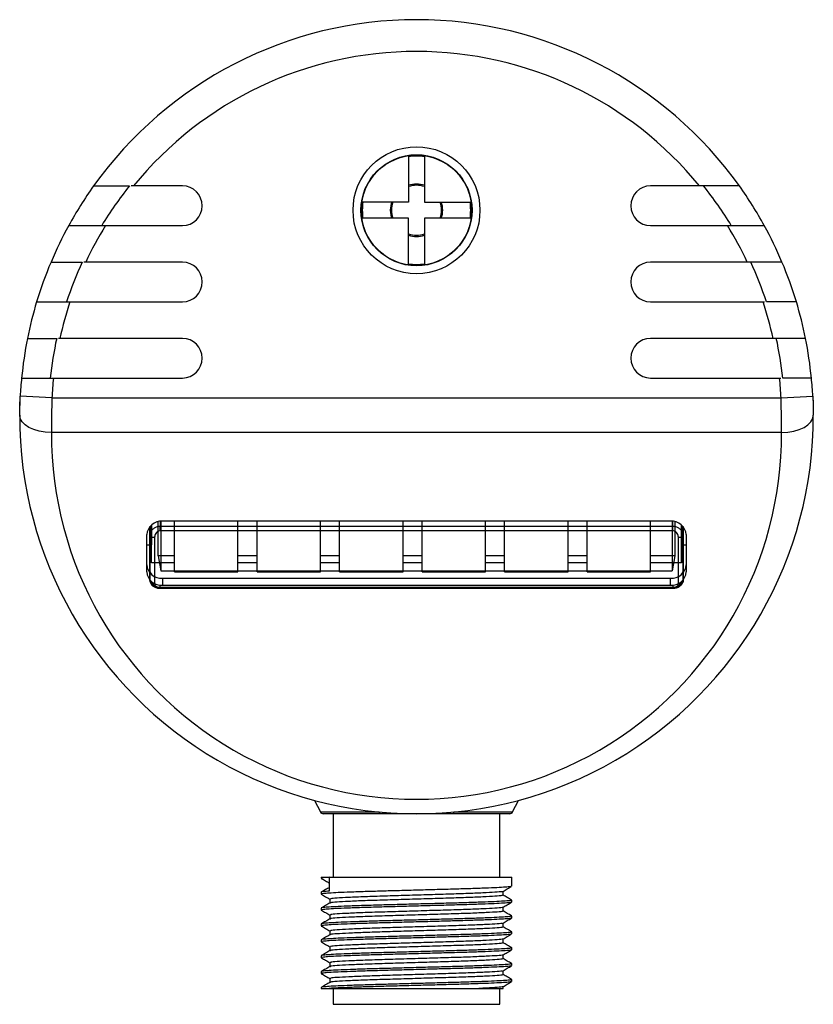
# Model space of a CAD drawing. Header units: millimetres. Extents: x 88 to 475, y 10 to 285.
# Tile 1 of 3: x 88 to 163, y 19 to 112. Entities that reach past the tile are written whole.
import ezdxf

# ---------------------------------------------------------------- set-up
doc = ezdxf.new("R2010")
doc.units = ezdxf.units.MM

msp = doc.modelspace()

# ---------------------------------------------------------------- linework, layer by layer
at = {"color": 7, "linetype": 'Continuous', "lineweight": 25}
for p, q in [((124.923, 99.077), (124.923, 94.707)), ((125.709, 99.131), (126.423, 99.077)), ((126.423, 99.077), (126.423, 94.707)), ((98.935, 96.259), (98.712, 96.259)), ((103.548, 96.259), (98.935, 96.259)), ((152.411, 96.259), (147.798, 96.259)), ((124.923, 94.707), (120.553, 94.707)), ((126.423, 94.707), (130.794, 94.707)), ((124.923, 93.207), (120.553, 93.207)), ((124.923, 88.836), (124.923, 93.207)), ((130.794, 93.207), (126.423, 93.207)), ((126.423, 93.207), (126.423, 88.836)), ((96.273, 92.509), (103.548, 92.509)), ((147.798, 92.509), (155.073, 92.509)), ((94.416, 89.059), (94.248, 89.059)), ((103.548, 89.059), (94.416, 89.059)), ((126.423, 88.836), (125.676, 88.782)), ((156.93, 89.059), (147.798, 89.059)), ((92.924, 85.309), (103.548, 85.309)), ((147.798, 85.309), (158.422, 85.309)), ((158.422, 85.309), (158.575, 85.309)), ((91.976, 81.859), (91.832, 81.859)), ((103.548, 81.859), (91.976, 81.859)), ((159.37, 81.859), (147.798, 81.859)), ((91.367, 78.109), (103.548, 78.109)), ((147.798, 78.109), (159.979, 78.109)), ((159.979, 78.109), (160.118, 78.109)), ((88.173, 74.612), (88.223, 76.388)), ((91.219, 76.234), (88.223, 76.388)), ((160.127, 76.234), (163.123, 76.388)), ((91.219, 76.234), (160.127, 76.234)), ((160.173, 72.966), (91.173, 72.966)), ((100.623, 60.648), (100.623, 64.222)), ((100.623, 64.222), (100.623, 62.363)), ((101.261, 61.308), (101.261, 64.533)), ((101.448, 64.567), (101.448, 64.115)), ((101.523, 64.575), (101.523, 59.894)), ((149.673, 64.582), (101.673, 64.582)), ((102.802, 59.818), (102.802, 64.582)), ((108.802, 59.818), (108.802, 64.582)), ((110.602, 59.818), (110.602, 64.582)), ((116.602, 59.818), (116.602, 64.582)), ((118.402, 59.818), (118.402, 64.582)), ((124.402, 59.818), (124.402, 64.582)), ((126.202, 59.818), (126.202, 64.582)), ((132.202, 59.818), (132.202, 64.582)), ((134.002, 59.818), (134.002, 64.582)), ((140.002, 59.818), (140.002, 64.582)), ((141.802, 59.818), (141.802, 64.582)), ((147.802, 59.818), (147.802, 64.582)), ((149.823, 64.575), (149.823, 59.894)), ((149.898, 64.115), (149.898, 64.567)), ((150.085, 64.533), (150.085, 61.308)), ((150.723, 60.648), (150.723, 64.222)), ((150.723, 64.222), (150.723, 62.363)), ((100.173, 63.324), (100.173, 59.801)), ((100.473, 63.179), (100.473, 64.078)), ((100.473, 64.078), (100.473, 60.014)), ((101.448, 63.672), (101.448, 64.115)), ((101.448, 64.115), (149.898, 64.115)), ((149.898, 63.672), (101.448, 63.672)), ((149.898, 63.672), (149.898, 64.115)), ((150.873, 64.078), (150.873, 63.179)), ((150.873, 60.014), (150.873, 64.078)), ((151.173, 59.801), (151.173, 63.324)), ((100.173, 62.363), (100.623, 62.363)), ((100.473, 59.028), (100.473, 63.179)), ((100.623, 60.648), (100.623, 62.363)), ((100.923, 63.079), (100.923, 58.668)), ((150.423, 58.668), (150.423, 63.079)), ((150.723, 62.363), (150.723, 60.648)), ((150.723, 62.363), (151.173, 62.363)), ((150.873, 63.179), (150.873, 59.028)), ((102.802, 60.648), (100.623, 60.648)), ((102.802, 61.308), (101.261, 61.308)), ((101.261, 61.308), (101.523, 59.894)), ((110.602, 61.308), (108.802, 61.308)), ((110.602, 60.648), (108.802, 60.648)), ((118.402, 61.308), (116.602, 61.308)), ((118.402, 60.648), (116.602, 60.648)), ((126.202, 61.308), (124.402, 61.308)), ((126.202, 60.648), (124.402, 60.648)), ((134.002, 61.308), (132.202, 61.308)), ((134.002, 60.648), (132.202, 60.648)), ((141.802, 61.308), (140.002, 61.308)), ((141.802, 60.648), (140.002, 60.648)), ((150.085, 61.308), (147.802, 61.308)), ((150.723, 60.648), (147.802, 60.648)), ((150.085, 61.308), (149.823, 59.894)), ((100.473, 60.014), (100.473, 59.028)), ((101.523, 59.894), (149.823, 59.894)), ((102.802, 59.818), (108.802, 59.818)), ((110.602, 59.818), (116.602, 59.818)), ((118.402, 59.818), (124.402, 59.818)), ((126.202, 59.818), (132.202, 59.818)), ((134.002, 59.818), (140.002, 59.818)), ((141.802, 59.818), (147.802, 59.818)), ((150.873, 59.028), (150.873, 60.014)), ((101.673, 59.197), (149.673, 59.197)), ((101.673, 59.197), (101.673, 58.543)), ((149.673, 58.543), (149.673, 59.197)), ((101.448, 58.328), (101.448, 58.543)), ((101.448, 58.328), (101.448, 58.255)), ((149.898, 58.328), (101.448, 58.328)), ((101.448, 58.325), (149.898, 58.325)), ((101.448, 58.255), (149.898, 58.255)), ((101.673, 58.543), (149.673, 58.543)), ((149.898, 58.543), (149.898, 58.328)), ((149.898, 58.328), (149.898, 58.255)), ((116.046, 38.211), (116.59, 37.122)), ((134.756, 37.122), (135.3, 38.211)), ((116.59, 37.122), (122.15, 37.122)), ((122.254, 36.957), (116.858, 36.957)), ((117.798, 36.957), (117.798, 30.957)), ((134.488, 36.957), (129.092, 36.957)), ((129.196, 37.122), (134.756, 37.122)), ((133.548, 30.957), (133.548, 36.957)), ((116.673, 30.957), (116.673, 30.858)), ((116.673, 30.957), (117.427, 30.957)), ((117.427, 30.957), (134.673, 30.957)), ((117.427, 30.957), (117.427, 29.644)), ((134.673, 30.108), (134.673, 30.957)), ((116.673, 29.546), (116.673, 29.358)), ((117.485, 28.889), (117.485, 28.52)), ((133.861, 29.264), (133.861, 29.633)), ((116.673, 28.046), (116.673, 27.858)), ((133.861, 27.764), (133.861, 28.133)), ((134.641, 28.807), (134.671, 28.8)), ((134.673, 28.608), (134.673, 28.796)), ((117.485, 27.389), (117.485, 27.02)), ((134.641, 27.307), (134.671, 27.3)), ((134.673, 27.108), (134.673, 27.296)), ((116.673, 26.546), (116.673, 26.358)), ((133.861, 26.264), (133.861, 26.633)), ((117.485, 25.889), (117.485, 25.52)), ((133.861, 24.764), (133.861, 25.133)), ((134.641, 25.807), (134.671, 25.8)), ((134.673, 25.608), (134.673, 25.796)), ((116.673, 25.046), (116.673, 24.858)), ((117.485, 24.389), (117.485, 24.02)), ((134.641, 24.307), (134.671, 24.3)), ((134.673, 24.108), (134.673, 24.296)), ((116.673, 23.546), (116.673, 23.358)), ((133.861, 23.264), (133.861, 23.633)), ((117.485, 22.889), (117.485, 22.52)), ((134.641, 22.807), (134.671, 22.8)), ((134.673, 22.608), (134.673, 22.796)), ((116.673, 22.046), (116.673, 21.858)), ((133.861, 21.764), (133.861, 22.133)), ((116.673, 20.546), (116.673, 20.457)), ((117.485, 21.389), (117.485, 21.02)), ((133.861, 20.457), (133.861, 20.633)), ((134.641, 21.307), (134.671, 21.3)), ((134.673, 21.108), (134.673, 21.296)), ((116.673, 20.457), (117.427, 20.457)), ((117.798, 20.457), (117.798, 18.957)), ((117.798, 20.457), (131.631, 20.457)), ((133.548, 18.957), (133.548, 20.457)), ((117.798, 18.957), (133.548, 18.957))]:
    msp.add_line(p, q, dxfattribs=at)
at = {"color": 7, "linetype": 'Continuous', "lineweight": 25, "flags": 128}
for points in [[(123.317, 94.713), (123.282, 94.597), (123.198, 93.957)], [(123.198, 93.957), (123.282, 93.316), (123.317, 93.199)], [(163.123, 76.388), (163.152, 75.696), (163.173, 74.612)], [(91.173, 72.966), (90.587, 72.999), (90.024, 73.094), (89.504, 73.247), (89.05, 73.452), (88.677, 73.701), (88.4, 73.985), (88.23, 74.293), (88.173, 74.612)], [(160.173, 72.966), (160.759, 72.999), (161.322, 73.094), (161.842, 73.247), (162.296, 73.452), (162.669, 73.701), (162.946, 73.985), (163.116, 74.293), (163.173, 74.612)], [(122.15, 37.122), (122.158, 37.087), (122.168, 37.054), (122.18, 37.026), (122.193, 37.001), (122.207, 36.982), (122.222, 36.968), (122.238, 36.959), (122.254, 36.957)], [(129.196, 37.122), (129.188, 37.087), (129.178, 37.054), (129.166, 37.026), (129.153, 37.001), (129.139, 36.982), (129.124, 36.968), (129.108, 36.959), (129.092, 36.957)]]:
    msp.add_lwpolyline(points, dxfattribs=at)
at = {"color": 7, "linetype": 'Continuous', "lineweight": 25}
for radius in [6, 5.248, 5.218]:
    msp.add_circle((125.673, 93.957), radius, dxfattribs=at)
for centre, radius, start, end in [((125.673, 74.457), 37.5, 35.54866, 144.45134), ((125.673, 74.457), 34.5, 39.19415, 140.80585), ((125.674, 93.957), 5.175, 81.67405, 98.34022), ((125.673, 93.957), 5.12, 81.57751, 98.42249), ((125.673, 74.457), 37.5, 144.45134, 151.2235), ((125.673, 74.457), 34.8, 141.20746, 148.75198), ((103.548, 94.384), 1.875, 270, 90), ((125.673, 93.957), 2.475, 72.3603, 107.6397), ((125.673, 93.957), 2.359, 71.4591, 108.5409), ((147.798, 94.384), 1.875, 90, 270), ((125.673, 74.457), 34.8, 31.24802, 38.79254), ((125.673, 74.457), 37.5, 28.7765, 35.54866), ((125.674, 93.957), 5.175, 171.66692, 188.33308), ((125.673, 93.957), 5.12, 171.57751, 188.42249), ((125.673, 93.957), 2.359, 161.4591, 198.5409), ((125.673, 93.957), 2.359, 341.4591, 18.5409), ((125.673, 93.957), 2.475, 342.30007, 17.95277), ((125.673, 93.957), 5.12, 351.57751, 8.42249), ((125.673, 93.957), 5.175, 351.66692, 8.33308), ((125.674, 93.957), 5.175, 351.66692, 8.33308), ((125.673, 74.457), 37.5, 151.2235, 157.08319), ((125.673, 74.457), 34.5, 148.44919, 154.95977), ((125.673, 74.457), 34.5, 25.04023, 31.55081), ((125.673, 74.457), 37.5, 22.91681, 28.7765), ((125.673, 93.957), 2.359, 251.4591, 288.5409), ((125.673, 93.957), 2.475, 252.3603, 287.6397), ((125.673, 74.457), 37.5, 157.08319, 163.17831), ((125.673, 74.457), 34.8, 155.1903, 161.82942), ((103.548, 87.184), 1.875, 270, 90), ((125.673, 93.957), 5.12, 261.57751, 278.42249), ((125.674, 93.957), 5.175, 261.65978, 278.32595), ((147.798, 87.184), 1.875, 90, 270), ((125.673, 74.457), 34.8, 18.17058, 24.8097), ((125.673, 74.457), 37.5, 16.82169, 22.91681), ((125.673, 74.457), 37.5, 163.17831, 168.61538), ((125.673, 74.457), 34.5, 161.66581, 167.61035), ((125.673, 74.457), 34.5, 12.38965, 18.33419), ((125.673, 74.457), 37.5, 11.38462, 16.82169), ((125.673, 74.457), 37.5, 168.61538, 174.41087), ((125.673, 74.457), 34.8, 167.71883, 173.97568), ((103.548, 79.984), 1.875, 270, 90), ((147.798, 79.984), 1.875, 90, 270), ((125.673, 74.457), 34.8, 6.02432, 12.28117), ((125.673, 74.457), 37.5, 5.58913, 11.38462), ((125.673, 74.457), 37.5, 174.41087, 177.04708), ((125.673, 74.457), 34.5, 173.9231, 177.04708), ((125.673, 74.457), 34.5, 2.95292, 6.0769), ((125.673, 74.457), 37.5, 2.95292, 5.58913), ((125.673, 74.457), 37.5, 179.76191, 0.23809), ((125.673, 72.823), 34.5, 179.76191, 0.23809), ((101.562, 63.191), 1.395, 85.42667, 174.54447), ((149.784, 63.191), 1.395, 5.45553, 94.57333), ((100.816, 63.658), 0.589, 234.38785, 280.45254), ((150.53, 63.658), 0.589, 259.54746, 305.61215), ((101.562, 60.587), 1.395, 185.45553, 274.57333), ((149.784, 60.587), 1.395, 265.42667, 354.54447), ((101.562, 59.934), 1.395, 185.45553, 274.57333), ((101.217, 60.026), 0.744, 180.88035, 223.4106), ((149.784, 59.934), 1.395, 265.42667, 354.54447), ((150.129, 60.026), 0.744, 316.5894, 359.11965), ((100.882, 59.079), 0.413, 187.05854, 275.63985), ((150.464, 59.079), 0.413, 264.36015, 352.94146), ((116.858, 37.257), 0.3, 206.56505, 270), ((134.488, 37.257), 0.3, 270, 333.43495)]:
    msp.add_arc(centre, radius, start, end, dxfattribs=at)
for points, knots in [([(95.162, 96.259), (95.19, 96.259), (95.245, 96.259), (95.664, 96.259), (96.3, 96.259), (97.199, 96.259), (97.995, 96.259), (98.468, 96.259), (98.549, 96.259)], [0, 0, 0, 0, 0.163356, 0.326276, 0.499657, 0.703604, 0.948805, 1, 1, 1, 1]), ([(156.184, 96.259), (156.153, 96.259), (156.092, 96.259), (155.626, 96.259), (154.921, 96.259), (153.922, 96.259), (153.034, 96.259), (152.505, 96.259), (152.411, 96.259)], [0, 0, 0, 0, 0.1630138, 0.325595, 0.4985374, 0.7019131, 0.9467813, 1, 1, 1, 1]), ([(92.804, 92.509), (92.836, 92.509), (92.898, 92.509), (93.381, 92.509), (94.105, 92.509), (95.097, 92.509), (95.863, 92.509), (96.273, 92.509)], [0, 0, 0, 0, 0.1802728, 0.3602293, 0.5484715, 0.7587934, 1, 1, 1, 1]), ([(155.073, 92.509), (155.587, 92.509), (156.549, 92.509), (157.697, 92.509), (158.413, 92.509), (158.5, 92.509), (158.542, 92.509)], [0, 0, 0, 0, 0.30194, 0.56537, 0.793678, 1, 1, 1, 1]), ([(91.133, 89.059), (91.162, 89.059), (91.219, 89.059), (91.665, 89.059), (92.329, 89.059), (93.169, 89.059), (93.785, 89.059), (94.085, 89.059)], [0, 0, 0, 0, 0.192714, 0.38521, 0.583728, 0.797204, 1, 1, 1, 1]), ([(160.213, 89.059), (160.181, 89.059), (160.117, 89.059), (159.622, 89.059), (158.884, 89.059), (157.95, 89.059), (157.265, 89.059), (156.93, 89.059)], [0, 0, 0, 0, 0.1925852, 0.3849527, 0.5833018, 0.7965954, 1, 1, 1, 1]), ([(89.778, 85.309), (89.81, 85.309), (89.875, 85.309), (90.38, 85.309), (91.129, 85.309), (92.02, 85.309), (92.644, 85.309), (92.924, 85.309)], [0, 0, 0, 0, 0.20266, 0.405195, 0.611289, 0.825837, 1, 1, 1, 1]), ([(161.568, 85.309), (161.539, 85.309), (161.481, 85.309), (161.026, 85.309), (160.352, 85.309), (159.55, 85.309), (158.989, 85.309), (158.738, 85.309)], [0, 0, 0, 0, 0.202728, 0.40533, 0.611513, 0.82615, 1, 1, 1, 1]), ([(88.911, 81.859), (88.94, 81.859), (89, 81.859), (89.46, 81.859), (90.14, 81.859), (90.918, 81.859), (91.447, 81.859), (91.669, 81.859)], [0, 0, 0, 0, 0.209177, 0.418294, 0.629153, 0.843998, 1, 1, 1, 1]), ([(162.435, 81.859), (162.402, 81.859), (162.337, 81.859), (161.825, 81.859), (161.069, 81.859), (160.204, 81.859), (159.617, 81.859), (159.37, 81.859)], [0, 0, 0, 0, 0.209147, 0.418233, 0.629052, 0.843859, 1, 1, 1, 1]), ([(88.351, 78.109), (88.384, 78.109), (88.451, 78.109), (88.966, 78.109), (89.726, 78.109), (90.575, 78.109), (91.139, 78.109), (91.367, 78.109)], [0, 0, 0, 0, 0.213351, 0.426688, 0.640458, 0.855207, 1, 1, 1, 1]), ([(162.995, 78.109), (162.965, 78.109), (162.905, 78.109), (162.441, 78.109), (161.757, 78.109), (160.993, 78.109), (160.485, 78.109), (160.281, 78.109)], [0, 0, 0, 0, 0.213359, 0.426702, 0.640482, 0.85524, 1, 1, 1, 1]), ([(88.173, 74.612), (88.177, 74.94), (88.182, 75.504), (88.211, 76.127), (88.223, 76.388)], [0, 0, 0, 0, 0.58071, 1, 1, 1, 1]), ([(163.123, 76.388), (163.139, 76.022), (163.166, 75.396), (163.171, 74.842), (163.173, 74.612)], [0, 0, 0, 0, 0.586569, 1, 1, 1, 1]), ([(91.219, 76.234), (91.208, 75.755), (91.189, 74.945), (91.177, 73.844), (91.174, 73.261), (91.173, 72.966)], [0, 0, 0, 0, 0.415593, 0.703637, 1, 1, 1, 1]), ([(160.173, 72.966), (160.171, 73.386), (160.167, 74.097), (160.151, 75.221), (160.135, 75.893), (160.127, 76.234)], [0, 0, 0, 0, 0.415829, 0.70376, 1, 1, 1, 1]), ([(100.473, 63.179), (100.482, 63.273), (100.5, 63.471), (100.654, 63.748), (100.855, 63.932), (101.083, 64.055), (101.269, 64.108), (101.408, 64.113), (101.448, 64.115)], [0, 0, 0, 0, 0.195242, 0.411904, 0.631976, 0.729642, 0.922006, 1, 1, 1, 1]), ([(101.448, 63.672), (101.426, 63.671), (101.351, 63.668), (101.25, 63.633), (101.127, 63.554), (101.019, 63.435), (100.938, 63.261), (100.928, 63.138), (100.923, 63.079)], [0, 0, 0, 0, 0.073471, 0.256586, 0.351631, 0.57194, 0.795778, 1, 1, 1, 1]), ([(149.898, 64.115), (149.938, 64.113), (150.077, 64.108), (150.263, 64.055), (150.491, 63.932), (150.692, 63.748), (150.846, 63.471), (150.864, 63.273), (150.873, 63.179)], [0, 0, 0, 0, 0.077994, 0.270358, 0.368024, 0.588096, 0.804758, 1, 1, 1, 1]), ([(150.423, 63.079), (150.418, 63.138), (150.408, 63.261), (150.327, 63.435), (150.219, 63.554), (150.096, 63.633), (149.995, 63.668), (149.92, 63.671), (149.898, 63.672)], [0, 0, 0, 0, 0.204222, 0.42806, 0.648369, 0.743414, 0.926529, 1, 1, 1, 1]), ([(101.448, 58.328), (101.361, 58.333), (101.172, 58.343), (100.914, 58.429), (100.681, 58.574), (100.508, 58.776), (100.485, 58.945), (100.473, 59.028)], [0, 0, 0, 0, 0.168594, 0.367207, 0.543187, 0.775082, 1, 1, 1, 1]), ([(100.474, 59.028), (100.485, 58.935), (100.507, 58.755), (100.669, 58.531), (100.899, 58.365), (101.17, 58.267), (101.367, 58.265), (101.448, 58.264)], [0, 0, 0, 0, 0.206362, 0.39868, 0.600267, 0.834799, 1, 1, 1, 1]), ([(100.923, 58.668), (100.923, 58.668), (100.923, 58.626), (100.945, 58.544), (101.032, 58.445), (101.158, 58.375), (101.297, 58.333), (101.401, 58.328), (101.448, 58.325)], [0, 0, 0, 0, 0.000416, 0.235206, 0.473763, 0.649238, 0.840846, 1, 1, 1, 1]), ([(149.897, 58.255), (149.898, 58.255), (150.014, 58.247), (150.261, 58.292), (150.566, 58.427), (150.774, 58.65), (150.875, 58.863), (150.862, 58.988), (150.858, 59.025)], [0, 0, 0, 0, 0.0015017, 0.2396816, 0.5014707, 0.7193451, 0.9178971, 1, 1, 1, 1]), ([(150.873, 59.028), (150.873, 59.028), (150.873, 58.945), (150.832, 58.776), (150.666, 58.574), (150.432, 58.429), (150.174, 58.343), (149.985, 58.333), (149.898, 58.328)], [0, 0, 0, 0, 0.000398, 0.224923, 0.456816, 0.632795, 0.831407, 1, 1, 1, 1]), ([(149.898, 58.325), (149.945, 58.328), (150.048, 58.333), (150.188, 58.375), (150.313, 58.445), (150.404, 58.544), (150.417, 58.627), (150.423, 58.668)], [0, 0, 0, 0, 0.159154, 0.350764, 0.52624, 0.764798, 1, 1, 1, 1]), ([(125.673, 36.957), (125.657, 36.957), (125.579, 36.957), (125.378, 36.957), (125.015, 36.957), (124.485, 36.957), (124.047, 36.957), (123.469, 36.957), (122.93, 36.957), (122.44, 36.957), (122.254, 36.957)], [0, 0, 0, 0, 0.013336, 0.066595, 0.171075, 0.322957, 0.52216, 0.551888, 0.830589, 1, 1, 1, 1]), ([(129.092, 36.957), (128.776, 36.957), (128.191, 36.957), (127.373, 36.957), (126.713, 36.957), (126.224, 36.957), (125.911, 36.957), (125.746, 36.957), (125.689, 36.957), (125.673, 36.957)], [0, 0, 0, 0, 0.287291, 0.532518, 0.719208, 0.859662, 0.951453, 0.986664, 1, 1, 1, 1]), ([(117.427, 30.957), (117.228, 30.942), (116.827, 30.911), (116.624, 30.875), (116.696, 30.855), (116.711, 30.85)], [0, 0, 0, 0, 0.438463, 0.885528, 1, 1, 1, 1]), ([(116.677, 30.85), (116.813, 30.772), (117.063, 30.628), (117.312, 30.483), (117.427, 30.417)], [0, 0, 0, 0, 0.542044, 1, 1, 1, 1]), ([(134.622, 30.096), (134.604, 30.086), (134.56, 30.059), (134.098, 30.019), (133.307, 29.974), (132.202, 29.925), (130.847, 29.877), (129.302, 29.832), (127.619, 29.786), (125.85, 29.738), (124.074, 29.689), (122.371, 29.644), (120.794, 29.599), (119.393, 29.55), (118.239, 29.502), (117.37, 29.457), (116.844, 29.411), (116.624, 29.375), (116.696, 29.355), (116.711, 29.35)], [0, 0, 0, 0, 0.0414457, 0.1036959, 0.1659461, 0.2294176, 0.2928891, 0.3551393, 0.4173896, 0.4808611, 0.5443326, 0.6065828, 0.668833, 0.7323046, 0.7957761, 0.8580263, 0.9202765, 0.983748, 1, 1, 1, 1]), ([(117.427, 29.987), (117.313, 29.921), (117.064, 29.777), (116.815, 29.633), (116.679, 29.555)], [0, 0, 0, 0, 0.456595, 1, 1, 1, 1]), ([(133.849, 29.626), (133.985, 29.704), (134.256, 29.861), (134.527, 30.018), (134.662, 30.096)], [0, 0, 0, 0, 0.499978, 1, 1, 1, 1]), ([(117.427, 29.644), (117.23, 29.629), (116.832, 29.599), (116.627, 29.565), (116.684, 29.547), (116.689, 29.546)], [0, 0, 0, 0, 0.4717512, 0.952758, 1, 1, 1, 1]), ([(116.677, 29.35), (116.813, 29.272), (117.082, 29.117), (117.351, 28.961), (117.485, 28.884)], [0, 0, 0, 0, 0.503108, 1, 1, 1, 1]), ([(133.8, 29.626), (133.806, 29.621), (133.842, 29.595), (133.355, 29.55), (132.349, 29.489), (130.84, 29.424), (128.991, 29.363), (126.914, 29.302), (124.752, 29.236), (122.654, 29.175), (120.761, 29.114), (119.197, 29.049), (118.102, 28.988), (117.521, 28.936), (117.546, 28.902), (117.555, 28.889)], [0, 0, 0, 0, 0.019108, 0.103405, 0.187702, 0.273465, 0.357762, 0.442059, 0.527822, 0.612119, 0.696416, 0.782178, 0.866475, 0.950772, 1, 1, 1, 1]), ([(133.791, 29.264), (133.808, 29.255), (133.863, 29.225), (133.363, 29.175), (132.347, 29.114), (130.841, 29.049), (128.991, 28.988), (126.914, 28.927), (124.752, 28.861), (122.653, 28.8), (120.762, 28.739), (119.196, 28.674), (118.107, 28.613), (117.542, 28.564), (117.557, 28.533), (117.562, 28.524)], [0, 0, 0, 0, 0.036385, 0.120335, 0.204285, 0.289694, 0.373644, 0.457594, 0.543004, 0.626954, 0.710904, 0.796313, 0.880263, 0.964213, 1, 1, 1, 1]), ([(134.663, 28.807), (134.527, 28.886), (134.26, 29.04), (133.993, 29.195), (133.861, 29.271)], [0, 0, 0, 0, 0.507146, 1, 1, 1, 1]), ([(134.657, 28.796), (134.636, 28.781), (134.591, 28.75), (134.101, 28.707), (133.306, 28.661), (132.202, 28.613), (130.847, 28.564), (129.302, 28.519), (127.619, 28.474), (125.85, 28.425), (124.074, 28.377), (122.371, 28.332), (120.794, 28.286), (119.393, 28.238), (118.239, 28.189), (117.369, 28.144), (116.849, 28.099), (116.626, 28.065), (116.684, 28.047), (116.689, 28.046)], [0, 0, 0, 0, 0.056909, 0.118802, 0.180695, 0.243802, 0.306909, 0.368802, 0.430695, 0.493802, 0.556909, 0.618802, 0.680695, 0.743802, 0.806909, 0.868802, 0.930695, 0.993802, 1, 1, 1, 1]), ([(134.622, 28.596), (134.604, 28.586), (134.56, 28.559), (134.098, 28.519), (133.307, 28.474), (132.202, 28.425), (130.847, 28.377), (129.302, 28.332), (127.619, 28.286), (125.85, 28.238), (124.074, 28.189), (122.371, 28.144), (120.794, 28.099), (119.393, 28.05), (118.239, 28.002), (117.37, 27.957), (116.844, 27.911), (116.624, 27.875), (116.696, 27.855), (116.711, 27.85)], [0, 0, 0, 0, 0.0414457, 0.1036959, 0.1659461, 0.2294176, 0.2928891, 0.3551393, 0.4173896, 0.4808611, 0.5443326, 0.6065828, 0.668833, 0.7323046, 0.7957761, 0.8580263, 0.9202765, 0.983748, 1, 1, 1, 1]), ([(117.492, 28.524), (117.356, 28.446), (117.086, 28.29), (116.815, 28.133), (116.679, 28.055)], [0, 0, 0, 0, 0.499991, 1, 1, 1, 1]), ([(133.8, 28.126), (133.806, 28.121), (133.842, 28.095), (133.355, 28.05), (132.349, 27.989), (130.84, 27.924), (128.991, 27.863), (126.914, 27.802), (124.752, 27.736), (122.654, 27.675), (120.761, 27.614), (119.197, 27.549), (118.102, 27.488), (117.521, 27.436), (117.546, 27.402), (117.555, 27.389)], [0, 0, 0, 0, 0.019108, 0.103405, 0.187702, 0.273465, 0.357762, 0.442059, 0.527822, 0.612119, 0.696416, 0.782178, 0.866475, 0.950772, 1, 1, 1, 1]), ([(133.849, 28.126), (133.985, 28.204), (134.256, 28.361), (134.527, 28.518), (134.662, 28.596)], [0, 0, 0, 0, 0.499978, 1, 1, 1, 1]), ([(134.657, 27.296), (134.636, 27.281), (134.591, 27.25), (134.101, 27.207), (133.306, 27.161), (132.202, 27.113), (130.847, 27.064), (129.302, 27.019), (127.619, 26.974), (125.85, 26.925), (124.074, 26.877), (122.371, 26.832), (120.794, 26.786), (119.393, 26.738), (118.239, 26.689), (117.369, 26.644), (116.849, 26.599), (116.626, 26.565), (116.684, 26.547), (116.689, 26.546)], [0, 0, 0, 0, 0.056909, 0.118802, 0.180695, 0.243802, 0.306909, 0.368802, 0.430695, 0.493802, 0.556909, 0.618802, 0.680695, 0.743802, 0.806909, 0.868802, 0.930695, 0.993802, 1, 1, 1, 1]), ([(134.622, 27.096), (134.604, 27.086), (134.56, 27.059), (134.098, 27.019), (133.307, 26.974), (132.202, 26.925), (130.847, 26.877), (129.302, 26.832), (127.619, 26.786), (125.85, 26.738), (124.074, 26.689), (122.371, 26.644), (120.794, 26.599), (119.393, 26.55), (118.239, 26.502), (117.37, 26.457), (116.844, 26.411), (116.624, 26.375), (116.696, 26.355), (116.711, 26.35)], [0, 0, 0, 0, 0.041446, 0.103696, 0.165946, 0.229418, 0.292889, 0.355139, 0.41739, 0.480861, 0.544333, 0.606583, 0.668833, 0.732305, 0.795776, 0.858026, 0.920277, 0.983748, 1, 1, 1, 1]), ([(116.677, 27.85), (116.813, 27.772), (117.082, 27.617), (117.351, 27.461), (117.485, 27.384)], [0, 0, 0, 0, 0.503108, 1, 1, 1, 1]), ([(117.492, 27.024), (117.356, 26.946), (117.086, 26.79), (116.815, 26.633), (116.679, 26.555)], [0, 0, 0, 0, 0.499991, 1, 1, 1, 1]), ([(133.791, 27.764), (133.808, 27.755), (133.863, 27.725), (133.363, 27.675), (132.347, 27.614), (130.841, 27.549), (128.991, 27.488), (126.914, 27.427), (124.752, 27.361), (122.653, 27.3), (120.762, 27.239), (119.196, 27.174), (118.107, 27.113), (117.542, 27.064), (117.557, 27.033), (117.562, 27.024)], [0, 0, 0, 0, 0.036385, 0.120335, 0.204285, 0.289694, 0.373644, 0.457594, 0.543004, 0.626954, 0.710904, 0.796313, 0.880263, 0.964213, 1, 1, 1, 1]), ([(133.849, 26.626), (133.985, 26.704), (134.256, 26.861), (134.527, 27.018), (134.662, 27.096)], [0, 0, 0, 0, 0.499978, 1, 1, 1, 1]), ([(134.663, 27.307), (134.527, 27.386), (134.26, 27.54), (133.993, 27.695), (133.861, 27.771)], [0, 0, 0, 0, 0.507146, 1, 1, 1, 1]), ([(116.677, 26.35), (116.813, 26.272), (117.082, 26.117), (117.351, 25.961), (117.485, 25.884)], [0, 0, 0, 0, 0.503108, 1, 1, 1, 1]), ([(133.8, 26.626), (133.806, 26.621), (133.842, 26.595), (133.355, 26.55), (132.349, 26.489), (130.84, 26.424), (128.991, 26.363), (126.914, 26.302), (124.752, 26.236), (122.654, 26.175), (120.761, 26.114), (119.197, 26.049), (118.102, 25.988), (117.521, 25.936), (117.546, 25.902), (117.555, 25.889)], [0, 0, 0, 0, 0.019108, 0.103405, 0.187702, 0.273465, 0.357762, 0.442059, 0.527822, 0.612119, 0.696416, 0.782178, 0.866475, 0.950772, 1, 1, 1, 1]), ([(133.791, 26.264), (133.808, 26.255), (133.863, 26.225), (133.363, 26.175), (132.347, 26.114), (130.841, 26.049), (128.991, 25.988), (126.914, 25.927), (124.752, 25.861), (122.653, 25.8), (120.762, 25.739), (119.196, 25.674), (118.107, 25.613), (117.542, 25.564), (117.557, 25.533), (117.562, 25.524)], [0, 0, 0, 0, 0.036385, 0.120335, 0.204285, 0.289694, 0.373644, 0.457594, 0.543004, 0.626954, 0.710904, 0.796313, 0.880263, 0.964213, 1, 1, 1, 1]), ([(134.663, 25.807), (134.527, 25.886), (134.26, 26.04), (133.993, 26.195), (133.861, 26.271)], [0, 0, 0, 0, 0.507146, 1, 1, 1, 1]), ([(134.657, 25.796), (134.636, 25.781), (134.591, 25.75), (134.101, 25.707), (133.306, 25.661), (132.202, 25.613), (130.847, 25.564), (129.302, 25.519), (127.619, 25.474), (125.85, 25.425), (124.074, 25.377), (122.371, 25.332), (120.794, 25.286), (119.393, 25.238), (118.239, 25.189), (117.369, 25.144), (116.849, 25.099), (116.626, 25.065), (116.684, 25.047), (116.689, 25.046)], [0, 0, 0, 0, 0.056909, 0.118802, 0.180695, 0.243802, 0.306909, 0.368802, 0.430695, 0.493802, 0.556909, 0.618802, 0.680695, 0.743802, 0.806909, 0.868802, 0.930695, 0.993802, 1, 1, 1, 1]), ([(134.622, 25.596), (134.604, 25.586), (134.56, 25.559), (134.098, 25.519), (133.307, 25.474), (132.202, 25.425), (130.847, 25.377), (129.302, 25.332), (127.619, 25.286), (125.85, 25.238), (124.074, 25.189), (122.371, 25.144), (120.794, 25.099), (119.393, 25.05), (118.239, 25.002), (117.37, 24.957), (116.844, 24.911), (116.624, 24.875), (116.696, 24.855), (116.711, 24.85)], [0, 0, 0, 0, 0.041446, 0.103696, 0.165946, 0.229418, 0.292889, 0.355139, 0.41739, 0.480861, 0.544333, 0.606583, 0.668833, 0.732305, 0.795776, 0.858026, 0.920277, 0.983748, 1, 1, 1, 1]), ([(117.492, 25.524), (117.356, 25.446), (117.086, 25.29), (116.815, 25.133), (116.679, 25.055)], [0, 0, 0, 0, 0.499991, 1, 1, 1, 1]), ([(133.8, 25.126), (133.806, 25.121), (133.842, 25.095), (133.355, 25.05), (132.349, 24.989), (130.84, 24.924), (128.991, 24.863), (126.914, 24.802), (124.752, 24.736), (122.654, 24.675), (120.761, 24.614), (119.197, 24.549), (118.102, 24.488), (117.521, 24.436), (117.546, 24.402), (117.555, 24.389)], [0, 0, 0, 0, 0.019108, 0.103405, 0.187702, 0.273465, 0.357762, 0.442059, 0.527822, 0.612119, 0.696416, 0.782178, 0.866475, 0.950772, 1, 1, 1, 1]), ([(133.849, 25.126), (133.985, 25.204), (134.256, 25.361), (134.527, 25.518), (134.662, 25.596)], [0, 0, 0, 0, 0.499978, 1, 1, 1, 1]), ([(134.657, 24.296), (134.636, 24.281), (134.591, 24.25), (134.101, 24.207), (133.306, 24.161), (132.202, 24.113), (130.847, 24.064), (129.302, 24.019), (127.619, 23.974), (125.85, 23.925), (124.074, 23.877), (122.371, 23.832), (120.794, 23.786), (119.393, 23.738), (118.239, 23.689), (117.369, 23.644), (116.849, 23.599), (116.626, 23.565), (116.684, 23.547), (116.689, 23.546)], [0, 0, 0, 0, 0.056909, 0.118802, 0.180695, 0.243802, 0.306909, 0.368802, 0.430695, 0.493802, 0.556909, 0.618802, 0.680695, 0.743802, 0.806909, 0.868802, 0.930695, 0.993802, 1, 1, 1, 1]), ([(116.677, 24.85), (116.813, 24.772), (117.082, 24.617), (117.351, 24.461), (117.485, 24.384)], [0, 0, 0, 0, 0.503108, 1, 1, 1, 1]), ([(133.791, 24.764), (133.808, 24.755), (133.863, 24.725), (133.363, 24.675), (132.347, 24.614), (130.841, 24.549), (128.991, 24.488), (126.914, 24.427), (124.752, 24.361), (122.653, 24.3), (120.762, 24.239), (119.196, 24.174), (118.107, 24.113), (117.542, 24.064), (117.557, 24.033), (117.562, 24.024)], [0, 0, 0, 0, 0.036385, 0.120335, 0.204285, 0.289694, 0.373644, 0.457594, 0.543004, 0.626954, 0.710904, 0.796313, 0.880263, 0.964213, 1, 1, 1, 1]), ([(134.663, 24.307), (134.527, 24.386), (134.26, 24.54), (133.993, 24.695), (133.861, 24.771)], [0, 0, 0, 0, 0.507146, 1, 1, 1, 1]), ([(134.622, 24.096), (134.604, 24.086), (134.56, 24.059), (134.098, 24.019), (133.307, 23.974), (132.202, 23.925), (130.847, 23.877), (129.302, 23.832), (127.619, 23.786), (125.85, 23.738), (124.074, 23.689), (122.371, 23.644), (120.794, 23.599), (119.393, 23.55), (118.239, 23.502), (117.37, 23.457), (116.844, 23.411), (116.624, 23.375), (116.696, 23.355), (116.711, 23.35)], [0, 0, 0, 0, 0.041446, 0.103696, 0.165946, 0.229418, 0.292889, 0.355139, 0.41739, 0.480861, 0.544333, 0.606583, 0.668833, 0.732305, 0.795776, 0.858026, 0.920277, 0.983748, 1, 1, 1, 1]), ([(116.677, 23.35), (116.813, 23.272), (117.082, 23.117), (117.351, 22.961), (117.485, 22.884)], [0, 0, 0, 0, 0.503108, 1, 1, 1, 1]), ([(117.492, 24.024), (117.356, 23.946), (117.086, 23.79), (116.815, 23.633), (116.679, 23.555)], [0, 0, 0, 0, 0.499991, 1, 1, 1, 1]), ([(133.8, 23.626), (133.806, 23.621), (133.842, 23.595), (133.355, 23.55), (132.349, 23.489), (130.84, 23.424), (128.991, 23.363), (126.914, 23.302), (124.752, 23.236), (122.654, 23.175), (120.761, 23.114), (119.197, 23.049), (118.102, 22.988), (117.521, 22.936), (117.546, 22.902), (117.555, 22.889)], [0, 0, 0, 0, 0.019108, 0.103405, 0.187702, 0.273465, 0.357762, 0.442059, 0.527822, 0.612119, 0.696416, 0.782178, 0.866475, 0.950772, 1, 1, 1, 1]), ([(133.791, 23.264), (133.808, 23.255), (133.863, 23.225), (133.363, 23.175), (132.347, 23.114), (130.841, 23.049), (128.991, 22.988), (126.914, 22.927), (124.752, 22.861), (122.653, 22.8), (120.762, 22.739), (119.196, 22.674), (118.107, 22.613), (117.542, 22.564), (117.557, 22.533), (117.562, 22.524)], [0, 0, 0, 0, 0.036385, 0.120335, 0.204285, 0.289694, 0.373644, 0.457594, 0.543004, 0.626954, 0.710904, 0.796313, 0.880263, 0.964213, 1, 1, 1, 1]), ([(133.849, 23.626), (133.985, 23.704), (134.256, 23.861), (134.527, 24.018), (134.662, 24.096)], [0, 0, 0, 0, 0.499978, 1, 1, 1, 1]), ([(134.663, 22.807), (134.527, 22.886), (134.26, 23.04), (133.993, 23.195), (133.861, 23.271)], [0, 0, 0, 0, 0.507146, 1, 1, 1, 1]), ([(134.657, 22.796), (134.636, 22.781), (134.591, 22.75), (134.101, 22.707), (133.306, 22.661), (132.202, 22.613), (130.847, 22.564), (129.302, 22.519), (127.619, 22.474), (125.85, 22.425), (124.074, 22.377), (122.371, 22.332), (120.794, 22.286), (119.393, 22.238), (118.239, 22.189), (117.369, 22.144), (116.849, 22.099), (116.626, 22.065), (116.684, 22.047), (116.689, 22.046)], [0, 0, 0, 0, 0.056909, 0.118802, 0.180695, 0.243802, 0.306909, 0.368802, 0.430695, 0.493802, 0.556909, 0.618802, 0.680695, 0.743802, 0.806909, 0.868802, 0.930695, 0.993802, 1, 1, 1, 1]), ([(134.622, 22.596), (134.604, 22.586), (134.56, 22.559), (134.098, 22.519), (133.307, 22.474), (132.202, 22.425), (130.847, 22.377), (129.302, 22.332), (127.619, 22.286), (125.85, 22.238), (124.074, 22.189), (122.371, 22.144), (120.794, 22.099), (119.393, 22.05), (118.239, 22.002), (117.37, 21.957), (116.844, 21.911), (116.624, 21.875), (116.696, 21.855), (116.711, 21.85)], [0, 0, 0, 0, 0.041446, 0.103696, 0.165946, 0.229418, 0.292889, 0.355139, 0.41739, 0.480861, 0.544333, 0.606583, 0.668833, 0.732305, 0.795776, 0.858026, 0.920277, 0.983748, 1, 1, 1, 1]), ([(117.492, 22.524), (117.356, 22.446), (117.086, 22.29), (116.815, 22.133), (116.679, 22.055)], [0, 0, 0, 0, 0.499991, 1, 1, 1, 1]), ([(133.849, 22.126), (133.985, 22.204), (134.256, 22.361), (134.527, 22.518), (134.662, 22.596)], [0, 0, 0, 0, 0.499978, 1, 1, 1, 1]), ([(116.677, 21.85), (116.813, 21.772), (117.082, 21.617), (117.351, 21.461), (117.485, 21.384)], [0, 0, 0, 0, 0.503108, 1, 1, 1, 1]), ([(133.8, 22.126), (133.806, 22.121), (133.842, 22.095), (133.355, 22.05), (132.349, 21.989), (130.84, 21.924), (128.991, 21.863), (126.914, 21.802), (124.752, 21.736), (122.654, 21.675), (120.761, 21.614), (119.197, 21.549), (118.102, 21.488), (117.521, 21.436), (117.546, 21.402), (117.555, 21.389)], [0, 0, 0, 0, 0.019108, 0.103405, 0.187702, 0.273465, 0.357762, 0.442059, 0.527822, 0.612119, 0.696416, 0.782178, 0.866475, 0.950772, 1, 1, 1, 1]), ([(133.791, 21.764), (133.808, 21.755), (133.863, 21.725), (133.363, 21.675), (132.347, 21.614), (130.841, 21.549), (128.991, 21.488), (126.914, 21.427), (124.752, 21.361), (122.653, 21.3), (120.762, 21.239), (119.196, 21.174), (118.107, 21.113), (117.542, 21.064), (117.557, 21.033), (117.562, 21.024)], [0, 0, 0, 0, 0.036385, 0.120335, 0.204285, 0.289694, 0.373644, 0.457594, 0.543004, 0.626954, 0.710904, 0.796313, 0.880263, 0.964213, 1, 1, 1, 1]), ([(134.663, 21.307), (134.527, 21.386), (134.26, 21.54), (133.993, 21.695), (133.861, 21.771)], [0, 0, 0, 0, 0.507146, 1, 1, 1, 1]), ([(134.657, 21.296), (134.636, 21.281), (134.591, 21.25), (134.101, 21.207), (133.306, 21.161), (132.202, 21.113), (130.847, 21.064), (129.302, 21.019), (127.619, 20.974), (125.85, 20.925), (124.074, 20.877), (122.371, 20.832), (120.794, 20.786), (119.393, 20.738), (118.239, 20.689), (117.369, 20.644), (116.849, 20.599), (116.626, 20.565), (116.684, 20.547), (116.689, 20.546)], [0, 0, 0, 0, 0.056909, 0.118802, 0.180695, 0.243802, 0.306909, 0.368802, 0.430695, 0.493802, 0.556909, 0.618802, 0.680695, 0.743802, 0.806909, 0.868802, 0.930695, 0.993802, 1, 1, 1, 1]), ([(117.492, 21.024), (117.356, 20.946), (117.086, 20.79), (116.815, 20.633), (116.679, 20.555)], [0, 0, 0, 0, 0.499991, 1, 1, 1, 1]), ([(134.622, 21.096), (134.604, 21.086), (134.56, 21.059), (134.098, 21.019), (133.307, 20.974), (132.202, 20.925), (130.847, 20.877), (129.302, 20.832), (127.619, 20.786), (125.85, 20.738), (124.074, 20.689), (122.371, 20.644), (120.793, 20.599), (119.397, 20.55), (118.224, 20.502), (117.691, 20.472), (117.427, 20.457)], [0, 0, 0, 0, 0.048303, 0.120854, 0.193404, 0.267378, 0.341352, 0.413903, 0.486453, 0.560427, 0.634401, 0.706951, 0.779502, 0.853476, 0.92745, 1, 1, 1, 1]), ([(133.8, 20.626), (133.806, 20.621), (133.842, 20.595), (133.351, 20.55), (132.529, 20.5), (131.816, 20.467), (131.575, 20.457)], [0, 0, 0, 0, 0.082834, 0.448266, 0.813699, 1, 1, 1, 1]), ([(133.849, 20.626), (133.985, 20.704), (134.256, 20.861), (134.527, 21.018), (134.662, 21.096)], [0, 0, 0, 0, 0.499978, 1, 1, 1, 1]), ([(117.427, 20.457), (117.761, 20.457), (118.342, 20.457), (119.517, 20.457), (120.716, 20.457), (122.053, 20.457), (123.476, 20.457), (124.949, 20.457), (126.412, 20.457), (127.829, 20.457), (129.196, 20.457), (130.489, 20.457), (131.213, 20.457), (131.575, 20.457)], [0, 0, 0, 0, 0.118845, 0.207005, 0.295165, 0.383354, 0.471522, 0.558674, 0.645825, 0.730748, 0.815665, 0.907833, 1, 1, 1, 1]), ([(131.575, 20.457), (131.743, 20.457), (132.217, 20.457), (132.858, 20.457), (133.431, 20.457), (133.759, 20.457), (133.897, 20.457), (133.859, 20.457), (133.858, 20.457)], [0, 0, 0, 0, 0.119858, 0.336948, 0.554038, 0.774265, 0.994492, 1, 1, 1, 1])]:
    msp.add_open_spline(points, degree=3, knots=knots, dxfattribs=at)

doc.saveas('drawing.dxf')
